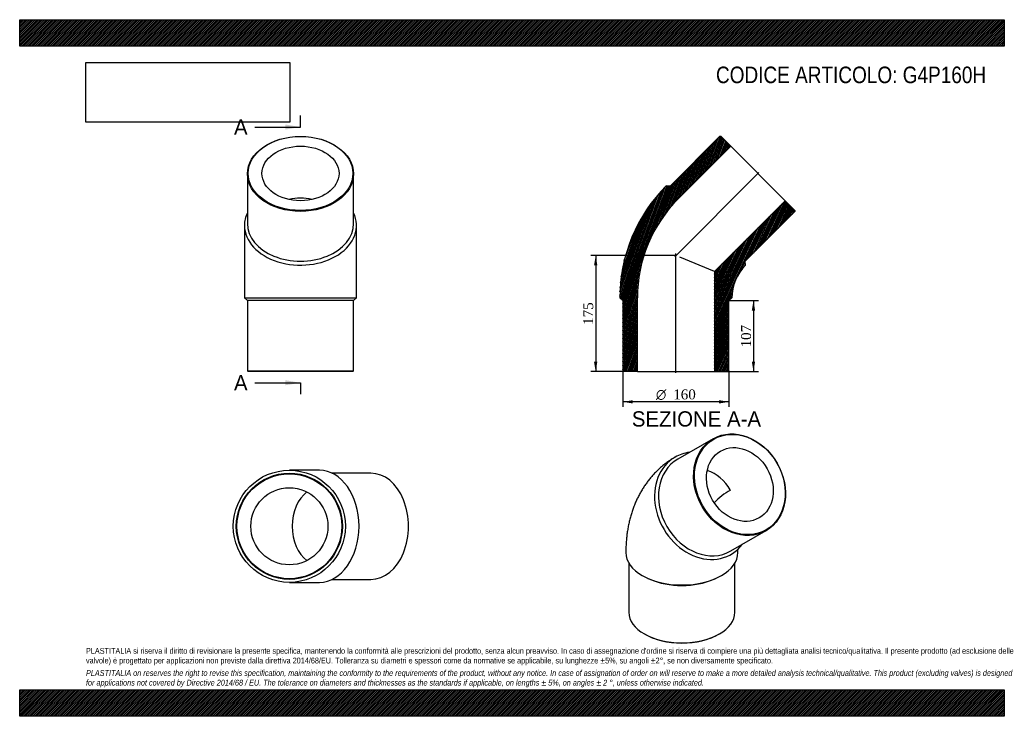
# Model space of a CAD drawing. Header units: millimetres. Extents: x 0 to 1485, y 0 to 1050.
import ezdxf
from ezdxf.enums import TextEntityAlignment as Align
from ezdxf.lldxf.tags import DXFTag

# ---------------------------------------------------------------- set-up
doc = ezdxf.new("R2010")
doc.units = ezdxf.units.MM
doc.header["$LTSCALE"] = 5
for name, color, linetype in [('Default', 7, 'Continuous'), ('DV4_Default', 7, 'Continuous'), ('G4P160H', 7, 'Continuous')]:
    doc.layers.add(name, color=color, linetype=linetype)
doc.styles.add('SEACAD_Solid_Edge_ANSI', font='seans.ttf')
doc.styles.add('SEACAD_Solid_Edge_ANSI1_Symbols', font='semeca1.ttf')
doc.styles.add('SEACAD_Times_New_Roman', font='times.ttf')
tags = doc.linetypes.add('CENTER2', pattern=[28.575, 19.05, -3.175, 3.175, -3.175]).pattern_tags.tags
tags[10:11] = [DXFTag(74, 4), DXFTag(75, 0), DXFTag(340, '0'), DXFTag(46, 0.0), DXFTag(50, 0.0), DXFTag(44, 0.0), DXFTag(45, 0.0)]
tags[8:9] = [DXFTag(74, 4), DXFTag(75, 0), DXFTag(340, '0'), DXFTag(46, 0.0), DXFTag(50, 0.0), DXFTag(44, 0.0), DXFTag(45, 0.0)]
tags[6:7] = [DXFTag(74, 4), DXFTag(75, 0), DXFTag(340, '0'), DXFTag(46, 0.0), DXFTag(50, 0.0), DXFTag(44, 0.0), DXFTag(45, 0.0)]
tags[4:5] = [DXFTag(74, 4), DXFTag(75, 0), DXFTag(340, '0'), DXFTag(46, 0.0), DXFTag(50, 0.0), DXFTag(44, 0.0), DXFTag(45, 0.0)]
doc.dimstyles.new('ANSImm', dxfattribs={"dimtxt": 15, "dimasz": 15, "dimexe": 7.5, "dimexo": 0, "dimgap": 3.75, "dimtad": 1, "dimdsep": 46, "dimtxsty": 'SEACAD_Times_New_Roman', "dimblk1": '_SE_FILLED', "dimblk2": '_SE_FILLED', "dimsah": 1, "dimcen": 7.5, "dimazin": 0, "dimtfac": 0.85, "dimtdec": 3, "dimtofl": 0, "dimtmove": 0, "dimatfit": 3, "dimfxl": 1, "dimarcsym": 0})
picture_1 = doc.add_image_def('image1.jpg', size_in_pixel=(4302, 1260))

# ---------------------------------------------------------------- blocks, each defined once
blk = doc.blocks.new('SE')
at = {"layer": 'G4P160H', "color": 7, "linetype": 'Continuous'}
for p, q in [((1045.7, 418.4), (992.7, 387.8)), ((1072.7, 249.3), (1125.7, 279.9)), ((918.7, 230.9), (918.7, 156.8)), ((1078.7, 156.8), (1078.7, 230.9)), ((947.5, 207.8), (950.2, 206.6)), ((1047.2, 206.6), (1049.9, 207.8)), ((942.1, 124.2), (942.8, 123.8)), ((1054.5, 123.8), (1055.2, 124.2))]:
    blk.add_line(p, q, dxfattribs=at)
blk.add_arc((1128, 245), 111.3, 120.3269, 136.2506, dxfattribs=at)
for centre, major_axis in [((1085.7, 349.1), (40, -69.3)), ((1086.2, 349.4), (-39.5, 68.4)), ((1086.2, 349.4), (29.1, -50.3))]:
    blk.add_ellipse(centre, major_axis=major_axis, ratio=0.816497, dxfattribs=at)
for centre, major_axis, ratio, start_param, end_param in [((1030.7, 317.4), (-42.3, 73.2), 0.816497, 0, 3.469416), ((1032.7, 318.5), (40, -69.3), 0.816497, 3.141593, 6.283185), ((1030.7, 317.4), (-42.3, 73.2), 0.816497, 5.955362, 6.283185), ((1030.7, 317.4), (29.1, -50.3), 0.816497, 1.570796, 2.4), ((998.7, 246.7), (84.5, 0), 0.57735, 3.141575, 6.282433), ((998.7, 243.4), (-80, 0), 0.57735, 0.919824, 2.221769), ((998.7, 156.8), (80, 0), 0.57735, 3.141593, 6.283185), ((998.7, 156), (-79, 0), 0.57735, 0.785398, 2.356195)]:
    blk.add_ellipse(centre, major_axis=major_axis, ratio=ratio, start_param=start_param, end_param=end_param, dxfattribs=at)
for points, knots in [([(987.1, 389.8), (986, 389.1), (983.3, 387.5), (978.7, 384.4), (973.7, 380.8), (968.9, 376.9), (964.2, 372.8), (959.8, 368.5), (955.5, 364), (951.4, 359.3), (947.5, 354.4), (943.7, 349.3), (940.2, 344), (936.9, 338.6), (933.8, 332.9), (930.9, 327.1), (928.3, 321.1), (925.8, 314.9), (923.6, 308.5), (921.6, 302), (919.8, 295.3), (918.2, 288.5), (916.9, 281.5), (915.9, 274.3), (915.1, 267.1), (914.5, 259.7), (914.2, 252.8), (914.2, 248.7), (914.2, 246.7)], [0.0087525, 0.0087525, 0.0087525, 0.0087525, 0.0313085, 0.0678994, 0.1044733, 0.1410635, 0.1777038, 0.2144277, 0.2512695, 0.2882639, 0.3254456, 0.3628498, 0.4005115, 0.4384653, 0.4767448, 0.5153818, 0.5544058, 0.5938423, 0.6337124, 0.6740307, 0.7148042, 0.7560311, 0.7977001, 0.8397892, 0.8822667, 0.9250916, 0.9682158, 1, 1, 1, 1]), ([(1083.2, 246.7), (1083.2, 247.1), (1083.2, 248.1), (1083.3, 249.8), (1083.4, 251.2), (1083.4, 252), (1083.5, 252.3)], [0, 0, 0, 0, 0.0249292, 0.070223, 0.1154534, 0.1449598, 0.1449598, 0.1449598, 0.1449598])]:
    blk.add_open_spline(points, degree=3, knots=knots, dxfattribs=at)
blk.add_open_spline([(988.4, 390.6), (988, 390.3), (987.7, 390.1), (987.3, 389.9)], degree=3, dxfattribs=at)
blk = doc.blocks.new('SE1')
at = {"layer": 'G4P160H', "color": 7, "linetype": 'Continuous'}
for p, q in [((343.5, 817.6), (343.5, 742.6)), ((503.5, 742.6), (503.5, 817.6)), ((339, 739.8), (339, 630.6)), ((508, 630.6), (508, 739.8)), ((339, 630.6), (508, 630.6)), ((339, 630.6), (343.5, 626.6)), ((503.5, 626.6), (343.5, 626.6)), ((343.5, 626.6), (343.5, 520.6)), ((503.5, 626.6), (508, 630.6)), ((503.5, 520.6), (503.5, 626.6)), ((343.5, 520.6), (503.5, 520.6)), ((343.5, 520.6), (344.5, 519.6)), ((502.5, 519.6), (503.5, 520.6)), ((502.5, 519.6), (344.5, 519.6))]:
    blk.add_line(p, q, dxfattribs=at)
for centre, major_axis in [((423.5, 817.6), (80, 0)), ((423.5, 818.3), (-79, 0)), ((423.5, 818.3), (58.1, 0))]:
    blk.add_ellipse(centre, major_axis=major_axis, ratio=0.707107, dxfattribs=at)
for centre, major_axis, start_param, end_param in [((423.5, 739.8), (58.1, 0), 1.270502, 1.87109), ((423.5, 739.8), (-84.5, 0), 0, 3.469416), ((423.5, 739.8), (-84.5, 0), 5.955362, 6.283185), ((423.5, 742.6), (-80, 0), 0, 3.141593)]:
    blk.add_ellipse(centre, major_axis=major_axis, ratio=0.707107, start_param=start_param, end_param=end_param, dxfattribs=at)
blk = doc.blocks.new('SE2')
at = {"layer": 'G4P160H', "color": 7, "linetype": 'Continuous'}
for p, q in [((452, 370.9), (406.7, 370.9)), ((529.8, 366.4), (471.2, 366.4)), ((406.7, 201.9), (452, 201.9)), ((471.2, 206.4), (529.8, 206.4))]:
    blk.add_line(p, q, dxfattribs=at)
for radius in [84.5, 80, 79, 58.1]:
    blk.add_circle((406.7, 286.4), radius, dxfattribs=at)
for centre, major_axis, start_param, end_param in [((452, 286.4), (0, 84.5), 3.141593, 6.283185), ((529.8, 286.4), (0, -80), 0, 3.141593), ((452, 286.4), (0, -58.1), 3.615399, 5.809379)]:
    blk.add_ellipse(centre, major_axis=major_axis, ratio=0.707107, start_param=start_param, end_param=end_param, dxfattribs=at)
blk = doc.blocks.new('SE4')
at = {"color": 7, "linetype": 'Continuous', "style": 'SEACAD_Solid_Edge_ANSI'}
blk.add_text('A', height=23, dxfattribs=at).set_placement((323.2, 899.7), align=Align.TOP_LEFT)
blk = doc.blocks.new('SE5')
at = {"color": 7, "linetype": 'Continuous', "style": 'SEACAD_Solid_Edge_ANSI'}
blk.add_text('A', height=23, dxfattribs=at).set_placement((323.2, 514.2), align=Align.TOP_LEFT)
blk = doc.blocks.new('SEANNOT_GROUP')
at = {"linetype": 'Continuous'}
blk.add_hatch(color=7, dxfattribs=at).paths.add_polyline_path([(400.5, 884.4), (423.5, 888.2), (400.5, 892.1)])
at = {"color": 7, "linetype": 'Continuous'}
blk.add_lwpolyline([(354.5, 888.2), (423.5, 888.2)], dxfattribs=at)
blk = doc.blocks.new('SEANNOT_GROUP1')
at = {"linetype": 'Continuous'}
blk.add_hatch(color=7, dxfattribs=at).paths.add_polyline_path([(400.5, 498.9), (423.5, 502.7), (400.5, 506.6)])
at = {"color": 7, "linetype": 'Continuous'}
blk.add_lwpolyline([(354.5, 502.7), (423.5, 502.7)], dxfattribs=at)
blk = doc.blocks.new('SE3')
at = {"layer": 'Default', "color": 7, "linetype": 'CENTER2'}
for p, q in [((423.5, 888.2), (423.5, 905.5)), ((423.5, 502.7), (423.5, 485.5))]:
    blk.add_line(p, q, dxfattribs=at)
at = {"layer": 'Default', "color": 7, "linetype": 'CENTER2', "const_width": 0.0001}
blk.add_lwpolyline([(423.5, 888.2), (423.5, 502.7)], dxfattribs=at)
at = {"layer": 'Default'}
for name in ['SE4', 'SEANNOT_GROUP', 'SE5', 'SEANNOT_GROUP1']:
    blk.add_blockref(name, (0, 0), dxfattribs=at)
blk = doc.blocks.new('SE6')
at = {"layer": 'G4P160H', "linetype": 'Continuous'}
h = blk.add_hatch(dxfattribs=at)
h.set_pattern_fill('LINE', scale=0.629921, angle=70, style=0)
edge = h.paths.add_edge_path()
edge.add_line((1056.2, 874.2), (981.2, 799.2))
edge.add_line((981.2, 799.2), (975.2, 799.6))
edge.add_arc((1144.2, 630.6), 239, 135, 180)
edge.add_line((905.2, 630.6), (909.7, 626.6))
edge.add_line((909.7, 626.6), (909.7, 520.6))
edge.add_line((909.7, 520.6), (910.7, 519.6))
edge.add_line((910.7, 519.6), (931.6, 519.6))
edge.add_line((931.6, 519.6), (931.6, 630.6))
edge.add_arc((1144.2, 630.6), 212.6, 135, 180, ccw=False)
edge.add_line((993.9, 780.9), (1072.4, 859.4))
edge.add_line((1072.4, 859.4), (1057.6, 874.2))
edge.add_line((1057.6, 874.2), (1056.2, 874.2))
h = blk.add_hatch(dxfattribs=at)
h.set_pattern_fill('LINE', scale=0.629921, angle=65, style=0)
edge = h.paths.add_edge_path()
edge.add_line((1094.4, 686.1), (1169.3, 761))
edge.add_line((1169.3, 761), (1169.3, 762.4))
edge.add_line((1169.3, 762.4), (1154.5, 777.2))
edge.add_line((1154.5, 777.2), (1047.8, 670.5))
edge.add_line((1047.8, 670.5), (1047.8, 519.6))
edge.add_line((1047.8, 519.6), (1068.7, 519.6))
edge.add_line((1068.7, 519.6), (1069.7, 520.6))
edge.add_line((1069.7, 520.6), (1069.7, 626.6))
edge.add_line((1069.7, 626.6), (1074.2, 630.6))
edge.add_arc((1144.2, 630.6), 70, 135, 180, ccw=False)
edge.add_line((1094.7, 680.1), (1094.4, 686.1))
at = {"layer": 'DV4_Default', "color": 7, "linetype": 'CENTER2'}
for p, q in [((987.9, 692.7), (1114.7, 819.5)), ((989.7, 517.8), (989.7, 697.7))]:
    blk.add_line(p, q, dxfattribs=at)
at = {"layer": 'G4P160H', "color": 7, "linetype": 'Continuous'}
for p, q in [((1056.2, 874.2), (981.2, 799.2)), ((1056.2, 874.2), (1057.6, 874.2)), ((1072.4, 859.4), (1057.6, 874.2)), ((993.9, 780.9), (1072.4, 859.4)), ((1072.4, 859.4), (1154.5, 777.2)), ((981.2, 799.2), (975.2, 799.6)), ((1154.5, 777.2), (1047.8, 670.5)), ((1169.3, 762.4), (1154.5, 777.2)), ((1094.4, 686.1), (1169.3, 761)), ((1169.3, 762.4), (1169.3, 761)), ((1047.8, 670.5), (995.8, 692)), ((1094.7, 680.1), (1094.4, 686.1)), ((1047.8, 670.5), (1047.8, 519.6)), ((905.2, 630.6), (909.7, 626.6)), ((909.7, 626.6), (909.7, 520.6)), ((931.6, 519.6), (931.6, 630.6)), ((1069.7, 626.6), (1074.2, 630.6)), ((1069.7, 520.6), (1069.7, 626.6)), ((910.7, 519.6), (909.7, 520.6)), ((1069.7, 520.6), (1068.7, 519.6)), ((931.6, 519.6), (910.7, 519.6)), ((931.6, 519.6), (1047.8, 519.6)), ((1068.7, 519.6), (1047.8, 519.6))]:
    blk.add_line(p, q, dxfattribs=at)
for radius in [239, 212.6, 70]:
    blk.add_arc((1144.2, 630.6), radius, 135, 180, dxfattribs=at)
blk = doc.blocks.new('DMBLK17')
at = {"layer": 'Default', "linetype": 'Continuous'}
for points in [[(1109.2, 611.6), (1106.7, 626.6), (1104.2, 611.6)], [(1109.2, 534.6), (1104.2, 534.6), (1106.7, 519.6)]]:
    blk.add_hatch(color=7, dxfattribs=at).paths.add_polyline_path(points)
at = {"layer": 'Default', "color": 7, "linetype": 'Continuous'}
for p, q in [((1069.7, 626.6), (1114.2, 626.6)), ((1106.7, 626.6), (1106.7, 519.6)), ((1047.8, 519.6), (1114.2, 519.6))]:
    blk.add_line(p, q, dxfattribs=at)
at = {"layer": 'Default', "color": 7, "linetype": 'Continuous', "style": 'SEACAD_Times_New_Roman'}
blk.add_text('107', height=15, rotation=90, dxfattribs=at).set_placement((1088, 556), align=Align.TOP_LEFT)
blk = doc.blocks.new('_SE_FILLED')
at = {"color": 0}
blk.add_line((0, 0), (-1, 0), dxfattribs=at)
blk.add_solid([(0, 0), (-1, -0.1665), (-1, 0.1665), (0, 0)], dxfattribs=at)
blk = doc.blocks.new('GDimGGroup')
at = {"layer": 'Default', "linetype": 'Continuous'}
for points in [[(924.7, 471.5), (924.7, 476.5), (909.7, 474)], [(1054.7, 471.5), (1069.7, 474), (1054.7, 476.5)]]:
    blk.add_hatch(color=7, dxfattribs=at).paths.add_polyline_path(points)
at = {"layer": 'Default', "color": 7, "linetype": 'Continuous'}
for p, q in [((909.7, 520.6), (909.7, 466.5)), ((1069.7, 520.6), (1069.7, 466.5)), ((1069.7, 474), (909.7, 474))]:
    blk.add_line(p, q, dxfattribs=at)
for s, style, p in [('O', 'SEACAD_Solid_Edge_ANSI1_Symbols', (959.6, 492.7)), ('160', 'SEACAD_Times_New_Roman', (985.7, 492.7))]:
    blk.add_text(s, height=15, dxfattribs=dict(at, style=style)).set_placement(p, align=Align.TOP_LEFT)
blk = doc.blocks.new('DMBLK18')
at = {"layer": 'Default', "linetype": 'Continuous'}
for points in [[(866.2, 679.6), (871.2, 679.6), (868.7, 694.6)], [(866.2, 534.6), (868.7, 519.6), (871.2, 534.6)]]:
    blk.add_hatch(color=7, dxfattribs=at).paths.add_polyline_path(points)
at = {"layer": 'Default', "color": 7, "linetype": 'Continuous'}
for p, q in [((989.7, 694.6), (861.2, 694.6)), ((868.7, 694.6), (868.7, 519.6)), ((931.6, 519.6), (861.2, 519.6))]:
    blk.add_line(p, q, dxfattribs=at)
at = {"layer": 'Default', "color": 7, "linetype": 'Continuous', "style": 'SEACAD_Times_New_Roman'}
blk.add_text('175', height=15, rotation=90, dxfattribs=at).set_placement((849.9, 590), align=Align.TOP_LEFT)

msp = doc.modelspace()

# ---------------------------------------------------------------- hatches: boundary and pattern name
at = {"layer": 'Default', "linetype": 'Continuous'}
h = msp.add_hatch(dxfattribs=at)
h.set_pattern_fill('LINE', scale=0.629921, angle=45, style=0)
h.paths.add_polyline_path([(1485, 1010), (1485, 1050), (0, 1050), (0, 1010)])
for points in [[(1485, 1010), (1485, 1050), (0, 1050), (0, 1010)], [(1485, 0), (1485, 40), (0, 40), (0, 0)]]:
    msp.add_hatch(color=7, dxfattribs=at).paths.add_polyline_path(points)
h = msp.add_hatch(dxfattribs=at)
h.set_pattern_fill('LINE', scale=0.629921, angle=45, style=0)
h.paths.add_polyline_path([(1485, 0), (1485, 40), (0, 40), (0, 0)])

# ---------------------------------------------------------------- linework, layer by layer
at = {"layer": 'Default', "color": 7, "linetype": 'Continuous'}
for p, q in [((0, 1050), (1485, 1050)), ((0, 1010), (0, 1050)), ((1485, 1050), (1485, 1010)), ((1485, 1010), (0, 1010)), ((0, 40), (1485, 40)), ((0, 0), (0, 40)), ((1485, 40), (1485, 0)), ((1485, 0), (0, 0))]:
    msp.add_line(p, q, dxfattribs=at)

# ---------------------------------------------------------------- block references
at = {"layer": 'Default'}
for name in ['SE3', 'SE1', 'SE6', 'GDimGGroup', 'SE', 'SE2']:
    msp.add_blockref(name, (0, 0), dxfattribs=at)

# ---------------------------------------------------------------- texts
at = {"layer": 'Default', "color": 7, "linetype": 'Continuous', "style": 'SEACAD_Solid_Edge_ANSI'}
msp.add_text('SEZIONE A-A', height=23, dxfattribs=at).set_placement((923.277, 459.764), align=Align.TOP_LEFT)
at = {"layer": 'Default', "attachment_point": 1}
for s, insert, char_height, width in [('{\\fArial Narrow|b0||i0||c0|p34;\\C7;\\H25.;\\W1.;CODICE ARTICOLO: G4P160H}', (1050.179, 979.34), 25, 409.05104), ("{\\fArial Narrow|b0||i0||c0|p34;\\C7;\\H8.75;\\W1.;PLASTITALIA si riserva il diritto di revisionare la presente specifica, mantenendo la conformità alle prescrizioni del prodotto, senza alcun preavviso. In caso di assegnazione d'ordine si riserva di compiere una più dettagliata analisi tecnico/qualitativa. Il presente prodotto (ad esclusione delle \\P}{\\fArial Narrow|b0||i0||c0|p34;\\C7;\\H8.75;\\W1.;valvole) è progettato per applicazioni non previste dalla direttiva 2014/68/EU. Tolleranza su diametri e spessori come da normative se applicabile, su lunghezze ±5%, su angoli ±2°, se non diversamente specificato.\\P}{\\fArial Narrow|b0||i0||c0|p34;\\C7;\\H2.5;\\W1.;   \\P}{\\fArial Narrow|b0||i1||c0|p34;\\C7;\\H8.75;\\W1.;PLASTITALIA on reserves the right to revise this specification, maintaining the conformity to the requirements of the product, without any notice. In case of assignation of order on will reserve to make a more detailed analysis technical/qualitative. This product (excluding valves) is designed \\P}{\\fArial Narrow|b0||i1||c0|p34;\\C7;\\H8.75;\\W1.;for applications not covered by Directive 2014/68 / EU. The tolerance on diameters and thicknesses as the standards if applicable, on lengths ± 5%, on angles ± 2 °, unless otherwise indicated.\\P}", (100, 103.012), 8.75, 1285)]:
    msp.add_mtext(s, dxfattribs=dict(at, insert=insert, char_height=char_height, width=width))

# ---------------------------------------------------------------- dimensions: what is measured, and where the dimension line sits
at = {"layer": 'Default', "color": 7, "linetype": 'Continuous'}
for base, p1, p2, picture, middle in [((848.76, 547.062), (989.714, 694.555), (931.614, 519.555), 'DMBLK18', (868.677, 607.055)), ((1106.728, 519.555), (1069.714, 626.555), (1047.814, 519.555), 'DMBLK17', (1106.728, 573.055))]:
    dim = msp.add_linear_dim(base=base, p1=p1, p2=p2, angle=90, text='\\A1;<>', dimstyle='ANSImm', dxfattribs=at)
    dim.commit()
    dim.dimension.update_dxf_attribs({"geometry": picture, "text_midpoint": middle, "dimtype": 160})

# ---------------------------------------------------------------- pictures from other files: only their frames are drawn
image = msp.add_image(picture_1, insert=(100, 895.516), size_in_units=(307.286, 90))
image.dxf.flags = 7

doc.saveas('drawing.dxf')
